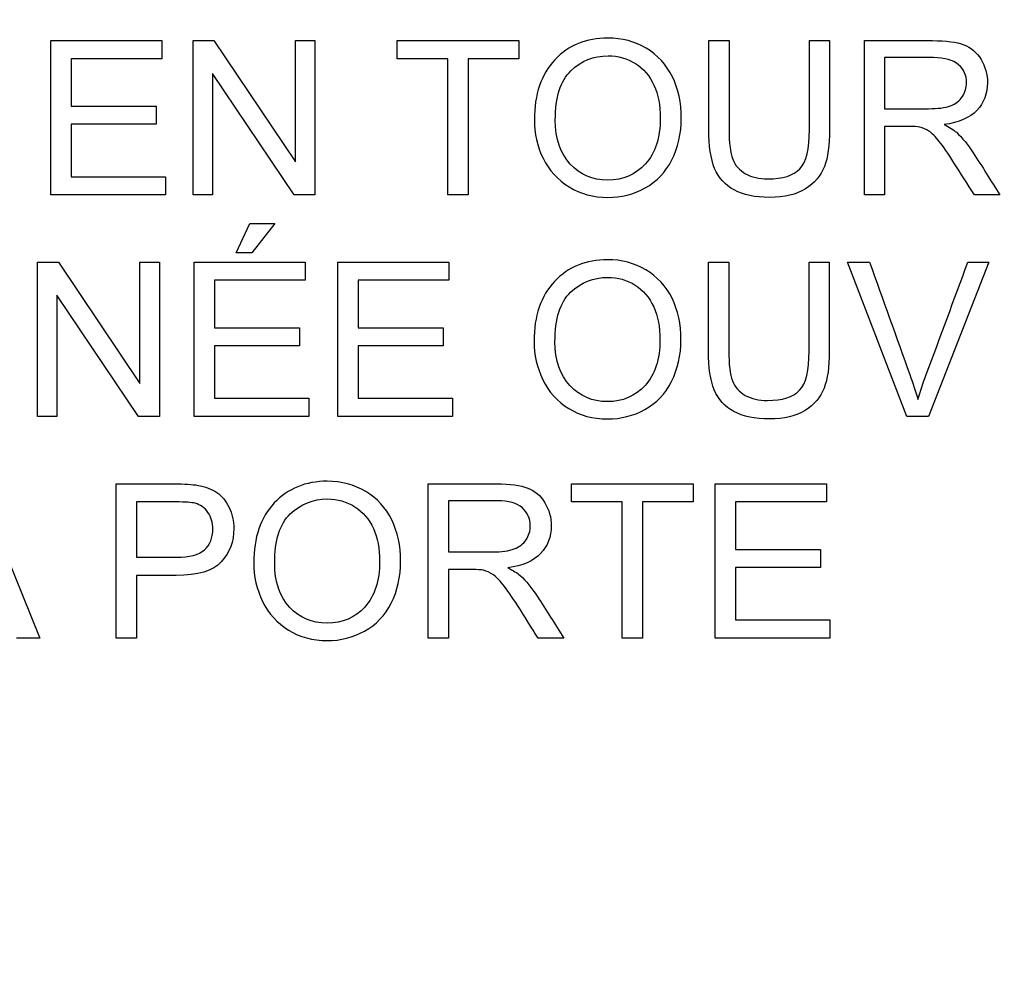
# Model space of a CAD drawing. Header units: inches. Extents: x 2 to 538, y -2 to 358.
# Tile 45 of 117: x 187.366 to 187.984, y 186.236 to 186.827. Entities that reach past the tile are written whole.
import ezdxf
from ezdxf.enums import TextEntityAlignment as Align

# ---------------------------------------------------------------- set-up
doc = ezdxf.new("R2010")
doc.units = ezdxf.units.IN
doc.header["$MEASUREMENT"] = 0
doc.layers.add('Default', color=7, linetype='Continuous')
doc.layers.add('LAB20180', color=7, linetype='Continuous')
doc.styles.add('SEACAD_Times_New_Roman', font='times.ttf')
doc.dimstyles.new('HAMMOND_(STH_-_540x360)', dxfattribs={"dimtxt": 2, "dimasz": 2.5, "dimexe": 1, "dimexo": 1, "dimgap": 0.5, "dimtad": 0, "dimtih": 1, "dimtoh": 1, "dimzin": 0, "dimdsep": 46, "dimtxsty": 'SEACAD_Times_New_Roman', "dimblk1": '_SE_FILLED', "dimblk2": '_SE_FILLED', "dimsah": 1, "dimcen": 1, "dimadec": 0, "dimazin": 0, "dimtfac": 0.8, "dimtofl": 0, "dimtmove": 1, "dimatfit": 3, "dimfxl": 1, "dimtolj": 1, "dimtzin": 0, "dimarcsym": 0})

# ---------------------------------------------------------------- blocks, each defined once
blk = doc.blocks.new('SE')
at = {"layer": 'LAB20180', "color": 7, "linetype": 'Continuous'}
for p, q in [((187.38564, 186.71663), (187.38564, 186.81335)), ((187.38564, 186.81335), (187.45537, 186.81335)), ((187.45537, 186.81335), (187.45537, 186.80201)), ((187.47488, 186.71663), (187.47488, 186.81335)), ((187.47488, 186.81335), (187.48802, 186.81335)), ((187.48802, 186.81335), (187.53915, 186.7373)), ((187.53915, 186.7373), (187.53915, 186.81335)), ((187.53915, 186.81335), (187.55144, 186.81335)), ((187.55144, 186.81335), (187.55144, 186.71663)), ((187.60302, 186.80201), (187.60302, 186.81335)), ((187.60302, 186.81335), (187.67933, 186.81335)), ((187.67933, 186.81335), (187.67933, 186.80201)), ((187.79858, 186.81335), (187.81133, 186.81335)), ((187.86175, 186.81335), (187.87443, 186.81335)), ((187.89626, 186.71663), (187.89626, 186.81335)), ((187.45537, 186.80201), (187.39832, 186.80201)), ((187.39832, 186.80201), (187.39832, 186.77226)), ((187.63483, 186.80201), (187.60302, 186.80201)), ((187.63483, 186.71663), (187.63483, 186.80201)), ((187.67933, 186.80201), (187.64752, 186.80201)), ((187.64752, 186.80201), (187.64752, 186.71663)), ((187.90895, 186.80272), (187.90895, 186.77066)), ((187.53831, 186.71663), (187.48718, 186.79268)), ((187.48718, 186.79268), (187.48718, 186.71663)), ((187.39832, 186.77226), (187.4517, 186.77226)), ((187.4517, 186.77226), (187.4517, 186.76087)), ((187.4517, 186.76087), (187.39832, 186.76087)), ((187.39832, 186.76087), (187.39832, 186.72796)), ((187.90895, 186.75952), (187.90895, 186.71663)), ((187.39832, 186.72796), (187.45763, 186.72796)), ((187.45763, 186.72796), (187.45763, 186.71663)), ((187.45763, 186.71663), (187.38564, 186.71663)), ((187.48718, 186.71663), (187.47488, 186.71663)), ((187.55144, 186.71663), (187.53831, 186.71663)), ((187.64752, 186.71663), (187.63483, 186.71663)), ((187.90895, 186.71663), (187.89626, 186.71663)), ((187.98132, 186.71663), (187.96529, 186.71663)), ((187.50199, 186.68025), (187.51062, 186.69867)), ((187.51062, 186.69867), (187.52627, 186.69867)), ((187.52627, 186.69867), (187.51171, 186.68025)), ((187.51171, 186.68025), (187.50199, 186.68025)), ((187.37727, 186.57755), (187.37727, 186.67433)), ((187.37727, 186.67433), (187.3904, 186.67433)), ((187.3904, 186.67433), (187.44153, 186.59828)), ((187.44153, 186.59828), (187.44153, 186.67433)), ((187.44153, 186.67433), (187.45383, 186.67433)), ((187.45383, 186.67433), (187.45383, 186.57755)), ((187.47559, 186.57755), (187.47559, 186.67433)), ((187.47559, 186.67433), (187.54533, 186.67433)), ((187.54533, 186.67433), (187.54533, 186.663)), ((187.5658, 186.57755), (187.5658, 186.67433)), ((187.5658, 186.67433), (187.63554, 186.67433)), ((187.63554, 186.67433), (187.63554, 186.663)), ((187.79839, 186.67433), (187.81114, 186.67433)), ((187.86155, 186.67433), (187.87424, 186.67433)), ((187.92298, 186.57755), (187.88564, 186.67433)), ((187.88564, 186.67433), (187.89948, 186.67433)), ((187.9743, 186.67433), (187.93638, 186.57755)), ((187.96123, 186.67433), (187.9743, 186.67433)), ((187.54533, 186.663), (187.48834, 186.663)), ((187.48834, 186.663), (187.48834, 186.63325)), ((187.63554, 186.663), (187.57849, 186.663)), ((187.57849, 186.663), (187.57849, 186.63325)), ((187.44069, 186.57755), (187.3895, 186.65366)), ((187.3895, 186.65366), (187.3895, 186.57755)), ((187.48834, 186.63325), (187.54172, 186.63325)), ((187.54172, 186.63325), (187.54172, 186.62185)), ((187.57849, 186.63325), (187.63187, 186.63325)), ((187.63187, 186.63325), (187.63187, 186.62185)), ((187.54172, 186.62185), (187.48834, 186.62185)), ((187.48834, 186.62185), (187.48834, 186.58895)), ((187.63187, 186.62185), (187.57849, 186.62185)), ((187.57849, 186.62185), (187.57849, 186.58895)), ((187.48834, 186.58895), (187.54765, 186.58895)), ((187.54765, 186.58895), (187.54765, 186.57755)), ((187.57849, 186.58895), (187.63779, 186.58895)), ((187.63779, 186.58895), (187.63779, 186.57755)), ((187.3895, 186.57755), (187.37727, 186.57755)), ((187.45383, 186.57755), (187.44069, 186.57755)), ((187.54765, 186.57755), (187.47559, 186.57755)), ((187.63779, 186.57755), (187.5658, 186.57755)), ((187.93638, 186.57755), (187.92298, 186.57755)), ((187.33953, 186.53531), (187.37875, 186.43853)), ((187.42665, 186.43853), (187.42665, 186.53531)), ((187.62247, 186.43853), (187.62247, 186.53531)), ((187.71242, 186.52398), (187.71242, 186.53531)), ((187.71242, 186.53531), (187.78873, 186.53531)), ((187.78873, 186.53531), (187.78873, 186.52398)), ((187.80264, 186.43853), (187.80264, 186.53531)), ((187.80264, 186.53531), (187.87237, 186.53531)), ((187.87237, 186.53531), (187.87237, 186.52398)), ((187.4394, 186.52398), (187.4394, 186.48921)), ((187.63522, 186.52462), (187.63522, 186.49262)), ((187.74423, 186.52398), (187.71242, 186.52398)), ((187.74423, 186.43853), (187.74423, 186.52398)), ((187.78873, 186.52398), (187.75692, 186.52398)), ((187.75692, 186.52398), (187.75692, 186.43853)), ((187.87237, 186.52398), (187.81532, 186.52398)), ((187.81532, 186.52398), (187.81532, 186.49416)), ((187.81532, 186.49416), (187.8687, 186.49416)), ((187.8687, 186.49416), (187.8687, 186.48283)), ((187.63522, 186.48148), (187.63522, 186.43853)), ((187.8687, 186.48283), (187.81532, 186.48283)), ((187.81532, 186.48283), (187.81532, 186.44993)), ((187.4394, 186.47781), (187.4394, 186.43853)), ((187.81532, 186.44993), (187.87463, 186.44993)), ((187.87463, 186.44993), (187.87463, 186.43853)), ((187.37875, 186.43853), (187.36419, 186.43853)), ((187.4394, 186.43853), (187.42665, 186.43853)), ((187.63522, 186.43853), (187.62247, 186.43853)), ((187.70753, 186.43853), (187.6915, 186.43853)), ((187.75692, 186.43853), (187.74423, 186.43853)), ((187.87463, 186.43853), (187.80264, 186.43853))]:
    blk.add_line(p, q, dxfattribs=at)
for points, knots in [([(187.68911, 186.7637), (187.68911, 186.77973), (187.69343, 186.79223), (187.70199, 186.80137), (187.71052, 186.81048), (187.7217, 186.81496), (187.74417, 186.81496), (187.75222, 186.81283), (187.75936, 186.80858), (187.76654, 186.80432), (187.77192, 186.79834), (187.77572, 186.79075), (187.77953, 186.78312), (187.78132, 186.77445), (187.78132, 186.75501), (187.77933, 186.74625), (187.77147, 186.7308), (187.76587, 186.72494), (187.75866, 186.72094), (187.7514, 186.71693), (187.74359, 186.71502), (187.72614, 186.71502), (187.71803, 186.71721), (187.70373, 186.72597), (187.69832, 186.73196), (187.69459, 186.73955), (187.69086, 186.74713), (187.68911, 186.7552), (187.68911, 186.7637)], [0, 0, 0, 0, 0.133435, 0.133435, 0.133435, 0.256543, 0.256543, 0.337059, 0.337059, 0.337059, 0.417323, 0.417323, 0.417323, 0.502276, 0.502276, 0.588361, 0.588361, 0.674447, 0.674447, 0.674447, 0.751393, 0.751393, 0.834851, 0.834851, 0.918308, 0.918308, 0.918308, 1, 1, 1, 1]), ([(187.87443, 186.81335), (187.87443, 186.79474), (187.87443, 186.77613), (187.87443, 186.75752), (187.87443, 186.74773), (187.87334, 186.74), (187.87115, 186.73434), (187.86894, 186.72862), (187.86503, 186.72397), (187.85357, 186.71676), (187.84604, 186.71502), (187.82768, 186.71502), (187.82034, 186.71657), (187.81455, 186.71966), (187.80878, 186.72274), (187.8047, 186.72732), (187.80225, 186.73324), (187.79983, 186.73911), (187.79858, 186.74722), (187.79858, 186.75752), (187.79858, 186.77613), (187.79858, 186.79474), (187.79858, 186.81335)], [0, 0, 0, 0, 0.229139, 0.229139, 0.229139, 0.325744, 0.325744, 0.325744, 0.415348, 0.415348, 0.504952, 0.504952, 0.592689, 0.592689, 0.592689, 0.669487, 0.669487, 0.669487, 0.770869, 0.770869, 0.770869, 1, 1, 1, 1]), ([(187.87443, 186.81335), (187.87443, 186.79474), (187.87443, 186.77613), (187.87443, 186.75752), (187.87443, 186.74773), (187.87334, 186.74), (187.87115, 186.73434), (187.86894, 186.72862), (187.86503, 186.72397), (187.85357, 186.71676), (187.84604, 186.71502), (187.82768, 186.71502), (187.82034, 186.71657), (187.81455, 186.71966), (187.80878, 186.72274), (187.8047, 186.72732), (187.80225, 186.73324), (187.79983, 186.73911), (187.79858, 186.74722), (187.79858, 186.75752), (187.79858, 186.77613), (187.79858, 186.79474), (187.79858, 186.81335)], [0, 0, 0, 0, 0.229139, 0.229139, 0.229139, 0.325744, 0.325744, 0.325744, 0.415348, 0.415348, 0.504952, 0.504952, 0.592689, 0.592689, 0.592689, 0.669487, 0.669487, 0.669487, 0.770869, 0.770869, 0.770869, 1, 1, 1, 1]), ([(187.81133, 186.81335), (187.81133, 186.79476), (187.81133, 186.77617), (187.81133, 186.75758), (187.81133, 186.74915), (187.8121, 186.74297), (187.81365, 186.73897), (187.81517, 186.73504), (187.8179, 186.73196), (187.8217, 186.72983), (187.82552, 186.72769), (187.83013, 186.72661), (187.84501, 186.72661), (187.8517, 186.72874), (187.85576, 186.73299), (187.85978, 186.7372), (187.86175, 186.74541), (187.86175, 186.75758), (187.86175, 186.77617), (187.86175, 186.79476), (187.86175, 186.81335)], [0, 0, 0, 0, 0.272264, 0.272264, 0.272264, 0.364278, 0.364278, 0.364278, 0.425003, 0.425003, 0.425003, 0.489951, 0.489951, 0.60151, 0.60151, 0.60151, 0.727706, 0.727706, 0.727706, 1, 1, 1, 1]), ([(187.81133, 186.81335), (187.81133, 186.79476), (187.81133, 186.77617), (187.81133, 186.75758), (187.81133, 186.74915), (187.8121, 186.74297), (187.81365, 186.73897), (187.81517, 186.73504), (187.8179, 186.73196), (187.8217, 186.72983), (187.82552, 186.72769), (187.83013, 186.72661), (187.84501, 186.72661), (187.8517, 186.72874), (187.85576, 186.73299), (187.85978, 186.7372), (187.86175, 186.74541), (187.86175, 186.75758), (187.86175, 186.77617), (187.86175, 186.79476), (187.86175, 186.81335)], [0, 0, 0, 0, 0.272264, 0.272264, 0.272264, 0.364278, 0.364278, 0.364278, 0.425003, 0.425003, 0.425003, 0.489951, 0.489951, 0.60151, 0.60151, 0.60151, 0.727706, 0.727706, 0.727706, 1, 1, 1, 1]), ([(187.89626, 186.81335), (187.91051, 186.81335), (187.92476, 186.81335), (187.93902, 186.81335), (187.94765, 186.81335), (187.95421, 186.81251), (187.95872, 186.81077), (187.96317, 186.80905), (187.96677, 186.80594), (187.96947, 186.80156), (187.97221, 186.79714), (187.97347, 186.79229), (187.97347, 186.78012), (187.97128, 186.77433), (187.96239, 186.76492), (187.9555, 186.7619), (187.94623, 186.76067)], [0, 0, 0, 0, 0.318055, 0.318055, 0.318055, 0.466627, 0.466627, 0.466627, 0.573877, 0.573877, 0.573877, 0.69377, 0.69377, 0.846885, 0.846885, 1, 1, 1, 1]), ([(187.70225, 186.76344), (187.70225, 186.75179), (187.7054, 186.74258), (187.71165, 186.73595), (187.71793, 186.72928), (187.72569, 186.7259), (187.74475, 186.7259), (187.75267, 186.72925), (187.76503, 186.74277), (187.76812, 186.75237), (187.76812, 186.77265), (187.76683, 186.77948), (187.76419, 186.78534), (187.76154, 186.79122), (187.75763, 186.79577), (187.75254, 186.79899), (187.74741, 186.80224), (187.74172, 186.80382), (187.72633, 186.80382), (187.71854, 186.80073), (187.71204, 186.79448), (187.70557, 186.78826), (187.70225, 186.77793), (187.70225, 186.76344)], [0, 0, 0, 0, 0.12936, 0.12936, 0.12936, 0.253622, 0.253622, 0.379574, 0.379574, 0.505526, 0.505526, 0.585143, 0.585143, 0.585143, 0.664256, 0.664256, 0.664256, 0.743199, 0.743199, 0.854836, 0.854836, 0.854836, 1, 1, 1, 1]), ([(187.90895, 186.77066), (187.91811, 186.77066), (187.92728, 186.77066), (187.93644, 186.77066), (187.9423, 186.77066), (187.94694, 186.77123), (187.95351, 186.77368), (187.95602, 186.77561), (187.95775, 186.77825), (187.9595, 186.78091), (187.96033, 186.78386), (187.96033, 186.79152), (187.95866, 186.79532), (187.95531, 186.79828), (187.95203, 186.80118), (187.94674, 186.80266), (187.9396, 186.80272), (187.92938, 186.80281), (187.91916, 186.80272), (187.90895, 186.80272)], [0, 0, 0, 0, 0.228277, 0.228277, 0.228277, 0.326392, 0.326392, 0.424508, 0.424508, 0.424508, 0.498186, 0.498186, 0.607168, 0.607168, 0.607168, 0.745526, 0.745526, 0.745526, 1, 1, 1, 1]), ([(187.96529, 186.71663), (187.96102, 186.72333), (187.95675, 186.73002), (187.95247, 186.73672), (187.94877, 186.74253), (187.94571, 186.74696), (187.94327, 186.75005), (187.94084, 186.75311), (187.93869, 186.75533), (187.93676, 186.75655), (187.93491, 186.75773), (187.9329, 186.75861), (187.93097, 186.75906), (187.92949, 186.75941), (187.9271, 186.75952), (187.92382, 186.75952), (187.91886, 186.75952), (187.9139, 186.75952), (187.90895, 186.75952)], [0, 0, 0, 0, 0.306814, 0.306814, 0.306814, 0.515488, 0.515488, 0.515488, 0.634413, 0.634413, 0.634413, 0.716108, 0.716108, 0.716108, 0.808468, 0.808468, 0.808468, 1, 1, 1, 1]), ([(187.94623, 186.76067), (187.94964, 186.759), (187.95222, 186.75739), (187.95396, 186.75585), (187.95777, 186.75246), (187.96123, 186.74812), (187.96458, 186.74297), (187.97025, 186.73425), (187.97574, 186.72541), (187.98132, 186.71663)], [0, 0, 0, 0, 0.16006, 0.16006, 0.16006, 0.453367, 0.453367, 0.453367, 1, 1, 1, 1]), ([(187.68892, 186.62468), (187.68892, 186.64065), (187.69323, 186.65321), (187.7018, 186.66229), (187.71039, 186.6714), (187.7215, 186.67594), (187.74398, 186.67594), (187.75202, 186.67381), (187.75917, 186.6695), (187.76629, 186.6652), (187.77179, 186.65933), (187.77553, 186.65173), (187.77929, 186.64408), (187.78113, 186.63544), (187.78113, 186.61599), (187.77913, 186.60723), (187.77128, 186.59178), (187.76568, 186.58592), (187.75846, 186.58193), (187.7512, 186.57791), (187.7434, 186.576), (187.72595, 186.576), (187.71783, 186.57813), (187.71068, 186.58257), (187.70357, 186.587), (187.69813, 186.59294), (187.69079, 186.60813), (187.68892, 186.61618), (187.68892, 186.62468)], [0, 0, 0, 0, 0.133288, 0.133288, 0.133288, 0.256522, 0.256522, 0.33712, 0.33712, 0.33712, 0.417249, 0.417249, 0.417249, 0.502222, 0.502222, 0.588327, 0.588327, 0.674432, 0.674432, 0.674432, 0.75288, 0.75288, 0.837966, 0.837966, 0.837966, 0.918983, 0.918983, 1, 1, 1, 1]), ([(187.87424, 186.67433), (187.87424, 186.6557), (187.87424, 186.63707), (187.87424, 186.61844), (187.87424, 186.60871), (187.87314, 186.60099), (187.87096, 186.59532), (187.86874, 186.5896), (187.86484, 186.58495), (187.85338, 186.57774), (187.84584, 186.576), (187.82756, 186.576), (187.82015, 186.57755), (187.81435, 186.58064), (187.80861, 186.5837), (187.80457, 186.5883), (187.80206, 186.59423), (187.79958, 186.60007), (187.79839, 186.6082), (187.79839, 186.61844), (187.79839, 186.63707), (187.79839, 186.6557), (187.79839, 186.67433)], [0, 0, 0, 0, 0.229407, 0.229407, 0.229407, 0.325751, 0.325751, 0.325751, 0.415564, 0.415564, 0.505378, 0.505378, 0.592696, 0.592696, 0.592696, 0.669455, 0.669455, 0.669455, 0.770582, 0.770582, 0.770582, 1, 1, 1, 1]), ([(187.87424, 186.67433), (187.87424, 186.6557), (187.87424, 186.63707), (187.87424, 186.61844), (187.87424, 186.60871), (187.87314, 186.60099), (187.87096, 186.59532), (187.86874, 186.5896), (187.86484, 186.58495), (187.85338, 186.57774), (187.84584, 186.576), (187.82756, 186.576), (187.82015, 186.57755), (187.81435, 186.58064), (187.80861, 186.5837), (187.80457, 186.5883), (187.80206, 186.59423), (187.79958, 186.60007), (187.79839, 186.6082), (187.79839, 186.61844), (187.79839, 186.63707), (187.79839, 186.6557), (187.79839, 186.67433)], [0, 0, 0, 0, 0.229407, 0.229407, 0.229407, 0.325751, 0.325751, 0.325751, 0.415564, 0.415564, 0.505378, 0.505378, 0.592696, 0.592696, 0.592696, 0.669455, 0.669455, 0.669455, 0.770582, 0.770582, 0.770582, 1, 1, 1, 1]), ([(187.81114, 186.67433), (187.81114, 186.65574), (187.81114, 186.63715), (187.81114, 186.61857), (187.81114, 186.61013), (187.81191, 186.60395), (187.81345, 186.59996), (187.81498, 186.59602), (187.8177, 186.59294), (187.8215, 186.59081), (187.82533, 186.58867), (187.82994, 186.58753), (187.83541, 186.58759), (187.84487, 186.5877), (187.85157, 186.58965), (187.85557, 186.59397), (187.85953, 186.59825), (187.86155, 186.6064), (187.86155, 186.61857), (187.86155, 186.63715), (187.86155, 186.65574), (187.86155, 186.67433)], [0, 0, 0, 0, 0.272273, 0.272273, 0.272273, 0.36429, 0.36429, 0.36429, 0.425017, 0.425017, 0.425017, 0.495533, 0.495533, 0.495533, 0.601582, 0.601582, 0.601582, 0.727755, 0.727755, 0.727755, 1, 1, 1, 1]), ([(187.81114, 186.67433), (187.81114, 186.65574), (187.81114, 186.63715), (187.81114, 186.61857), (187.81114, 186.61013), (187.81191, 186.60395), (187.81345, 186.59996), (187.81498, 186.59602), (187.8177, 186.59294), (187.8215, 186.59081), (187.82533, 186.58867), (187.82994, 186.58753), (187.83541, 186.58759), (187.84487, 186.5877), (187.85157, 186.58965), (187.85557, 186.59397), (187.85953, 186.59825), (187.86155, 186.6064), (187.86155, 186.61857), (187.86155, 186.63715), (187.86155, 186.65574), (187.86155, 186.67433)], [0, 0, 0, 0, 0.272273, 0.272273, 0.272273, 0.36429, 0.36429, 0.36429, 0.425017, 0.425017, 0.425017, 0.495533, 0.495533, 0.495533, 0.601582, 0.601582, 0.601582, 0.727755, 0.727755, 0.727755, 1, 1, 1, 1]), ([(187.89948, 186.67433), (187.90789, 186.65087), (187.91631, 186.62741), (187.92472, 186.60395), (187.92673, 186.59835), (187.92846, 186.59307), (187.92981, 186.58811)], [0, 0, 0, 0, 0.817951, 0.817951, 0.817951, 1, 1, 1, 1]), ([(187.92981, 186.58811), (187.93129, 186.59339), (187.93303, 186.59867), (187.93502, 186.60395), (187.94388, 186.62736), (187.9525, 186.65087), (187.96123, 186.67433)], [0, 0, 0, 0, 0.181757, 0.181757, 0.181757, 1, 1, 1, 1]), ([(187.70206, 186.62443), (187.70206, 186.61277), (187.70521, 186.60356), (187.71146, 186.59693), (187.71774, 186.59026), (187.72549, 186.58689), (187.74455, 186.58689), (187.75247, 186.59023), (187.76484, 186.60376), (187.76793, 186.61335), (187.76793, 186.63363), (187.76664, 186.64046), (187.764, 186.64632), (187.76135, 186.6522), (187.75743, 186.65669), (187.75235, 186.65997), (187.74729, 186.66323), (187.74153, 186.6648), (187.72614, 186.6648), (187.71835, 186.66171), (187.71184, 186.65546), (187.70537, 186.64925), (187.70206, 186.63891), (187.70206, 186.62443)], [0, 0, 0, 0, 0.129361, 0.129361, 0.129361, 0.253622, 0.253622, 0.379575, 0.379575, 0.505527, 0.505527, 0.585145, 0.585145, 0.585145, 0.66423, 0.66423, 0.66423, 0.743184, 0.743184, 0.854836, 0.854836, 0.854836, 1, 1, 1, 1]), ([(187.42665, 186.53531), (187.43882, 186.53531), (187.45099, 186.53531), (187.46316, 186.53531), (187.4696, 186.53531), (187.4745, 186.53499), (187.47785, 186.53434), (187.48258, 186.53343), (187.4866, 186.53209), (187.48982, 186.52984), (187.49301, 186.5276), (187.49562, 186.52449), (187.49755, 186.5205), (187.49949, 186.51648), (187.50051, 186.51207), (187.50051, 186.49906), (187.49787, 186.4921), (187.49266, 186.48637), (187.48744, 186.48065), (187.47791, 186.47781), (187.46426, 186.47781), (187.45597, 186.47781), (187.44769, 186.47781), (187.4394, 186.47781)], [0, 0, 0, 0, 0.216973, 0.216973, 0.216973, 0.304524, 0.304524, 0.304524, 0.381139, 0.381139, 0.381139, 0.453962, 0.453962, 0.453962, 0.533522, 0.533522, 0.671139, 0.671139, 0.671139, 0.85224, 0.85224, 0.85224, 1, 1, 1, 1]), ([(187.513, 186.48566), (187.513, 186.50163), (187.51732, 186.51419), (187.52588, 186.52327), (187.53448, 186.53238), (187.54558, 186.53692), (187.56806, 186.53692), (187.57611, 186.53473), (187.5904, 186.52623), (187.59587, 186.52031), (187.59961, 186.51264), (187.60332, 186.50503), (187.60521, 186.49642), (187.60521, 186.47697), (187.60322, 186.46821), (187.59929, 186.46049), (187.59533, 186.45271), (187.58976, 186.4469), (187.58255, 186.44291), (187.57528, 186.43889), (187.56748, 186.43692), (187.55003, 186.43692), (187.54191, 186.43911), (187.53477, 186.44355), (187.52765, 186.44798), (187.52221, 186.45392), (187.51487, 186.46912), (187.513, 186.47717), (187.513, 186.48566)], [0, 0, 0, 0, 0.13328, 0.13328, 0.13328, 0.256376, 0.256376, 0.336885, 0.336885, 0.417393, 0.417393, 0.417393, 0.504968, 0.504968, 0.59371, 0.59371, 0.59371, 0.674347, 0.674347, 0.674347, 0.752841, 0.752841, 0.837976, 0.837976, 0.837976, 0.918988, 0.918988, 1, 1, 1, 1]), ([(187.62247, 186.53531), (187.63674, 186.53531), (187.65102, 186.53531), (187.66529, 186.53531), (187.67392, 186.53531), (187.68042, 186.53441), (187.68944, 186.53093), (187.69298, 186.52791), (187.69568, 186.52346), (187.69836, 186.51907), (187.69974, 186.51425), (187.69974, 186.50202), (187.69748, 186.49629), (187.6886, 186.48689), (187.68177, 186.48386), (187.67244, 186.48264)], [0, 0, 0, 0, 0.318535, 0.318535, 0.318535, 0.446282, 0.446282, 0.574029, 0.574029, 0.574029, 0.693071, 0.693071, 0.846536, 0.846536, 1, 1, 1, 1]), ([(187.4394, 186.48921), (187.44775, 186.48921), (187.4561, 186.48921), (187.46445, 186.48921), (187.47276, 186.48921), (187.47862, 186.49075), (187.48557, 186.49693), (187.48731, 186.50131), (187.48731, 186.51097), (187.48628, 186.51445), (187.48428, 186.51735), (187.48227, 186.52027), (187.47952, 186.52217), (187.47617, 186.52308), (187.47398, 186.52367), (187.46999, 186.52391), (187.46419, 186.52398), (187.45593, 186.52407), (187.44767, 186.52398), (187.4394, 186.52398)], [0, 0, 0, 0, 0.215554, 0.215554, 0.215554, 0.35512, 0.35512, 0.494685, 0.494685, 0.59575, 0.59575, 0.59575, 0.683105, 0.683105, 0.683105, 0.786661, 0.786661, 0.786661, 1, 1, 1, 1]), ([(187.52614, 186.48534), (187.52614, 186.47375), (187.52929, 186.46454), (187.54179, 186.45115), (187.54958, 186.44787), (187.56864, 186.44787), (187.57656, 186.45122), (187.58892, 186.46474), (187.59201, 186.47433), (187.59201, 186.49455), (187.59072, 186.50144), (187.58808, 186.5073), (187.58543, 186.51318), (187.58152, 186.51767), (187.57643, 186.52089), (187.57131, 186.52412), (187.56561, 186.52578), (187.55022, 186.52578), (187.54243, 186.52263), (187.53593, 186.51644), (187.52939, 186.51023), (187.52614, 186.4999), (187.52614, 186.48534)], [0, 0, 0, 0, 0.125467, 0.125467, 0.250934, 0.250934, 0.378107, 0.378107, 0.505281, 0.505281, 0.585012, 0.585012, 0.585012, 0.663912, 0.663912, 0.663912, 0.742863, 0.742863, 0.85451, 0.85451, 0.85451, 1, 1, 1, 1]), ([(187.63522, 186.49262), (187.64438, 186.49262), (187.65355, 186.49262), (187.66271, 186.49262), (187.66857, 186.49262), (187.67314, 186.4932), (187.67643, 186.49442), (187.67969, 186.49564), (187.68222, 186.49758), (187.6857, 186.50286), (187.68654, 186.50576), (187.68654, 186.51348), (187.68486, 186.51722), (187.68158, 186.52018), (187.67826, 186.52317), (187.67295, 186.52462), (187.6658, 186.52462), (187.65561, 186.52462), (187.64541, 186.52462), (187.63522, 186.52462)], [0, 0, 0, 0, 0.228539, 0.228539, 0.228539, 0.344084, 0.344084, 0.344084, 0.420184, 0.420184, 0.496283, 0.496283, 0.606551, 0.606551, 0.606551, 0.745727, 0.745727, 0.745727, 1, 1, 1, 1]), ([(187.6915, 186.43853), (187.68725, 186.44525), (187.683, 186.45197), (187.67875, 186.45868), (187.67506, 186.46451), (187.67192, 186.46892), (187.66947, 186.47201), (187.66705, 186.47507), (187.6649, 186.47723), (187.66297, 186.47845), (187.66108, 186.47965), (187.65917, 186.48051), (187.65718, 186.48103), (187.65572, 186.4814), (187.65331, 186.48148), (187.65003, 186.48148), (187.64509, 186.48148), (187.64015, 186.48148), (187.63522, 186.48148)], [0, 0, 0, 0, 0.307176, 0.307176, 0.307176, 0.516403, 0.516403, 0.516403, 0.634791, 0.634791, 0.634791, 0.716811, 0.716811, 0.716811, 0.809183, 0.809183, 0.809183, 1, 1, 1, 1]), ([(187.67244, 186.48264), (187.67585, 186.48096), (187.67842, 186.47935), (187.68016, 186.47781), (187.68398, 186.47442), (187.68744, 186.47002), (187.69079, 186.46487), (187.69646, 186.45615), (187.70195, 186.44731), (187.70753, 186.43853)], [0, 0, 0, 0, 0.159921, 0.159921, 0.159921, 0.453842, 0.453842, 0.453842, 1, 1, 1, 1])]:
    blk.add_open_spline(points, degree=3, knots=knots, dxfattribs=at)
blk = doc.blocks.new('DMBLK5273')
at = {"layer": 'Default', "linetype": 'Continuous'}
for points in [[(200.13708, 199.01724), (199.72042, 201.51724), (199.30375, 199.01724)], [(200.13708, 184.76692), (199.30375, 184.76692), (199.72042, 182.26692)]]:
    blk.add_hatch(color=7, dxfattribs=at).paths.add_polyline_path(points)
at = {"layer": 'Default', "color": 7, "linetype": 'Continuous'}
for p, q in [((192.64838, 201.51724), (200.72042, 201.51724)), ((199.72042, 201.51724), (199.72042, 193.59208)), ((199.72042, 190.89208), (199.72042, 182.26692)), ((188.58538, 182.26692), (200.72042, 182.26692))]:
    blk.add_line(p, q, dxfattribs=at)
at = {"layer": 'Default', "color": 7, "linetype": 'Continuous', "style": 'SEACAD_Times_New_Roman'}
blk.add_text('19.25', height=2, dxfattribs=at).set_placement((196.3081, 192.89208), align=Align.TOP_LEFT)
blk = doc.blocks.new('_SE_FILLED')
at = {"color": 0}
blk.add_line((0, 0), (-1, 0), dxfattribs=at)
blk.add_solid([(0, 0), (-1, -0.1665), (-1, 0.1665), (0, 0)], dxfattribs=at)

msp = doc.modelspace()

# ---------------------------------------------------------------- block references
at = {"layer": 'Default'}
msp.add_blockref('SE', (0, 0), dxfattribs=at)

# ---------------------------------------------------------------- dimensions: what is measured, and where the dimension line sits
at = {"layer": 'Default', "color": 7, "linetype": 'Continuous'}
dim = msp.add_linear_dim(base=(199.72042, 182.26692), p1=(191.64838, 201.51724), p2=(187.58538, 182.26692), angle=90, text='\\A1;<>', dimstyle='HAMMOND_(STH_-_540x360)', override={"dimtmove": 0}, dxfattribs=at)
dim.commit()
dim.dimension.update_dxf_attribs({"geometry": 'DMBLK5273', "text_midpoint": (199.72042, 191.89208), "dimtype": 160})

doc.saveas('drawing.dxf')
